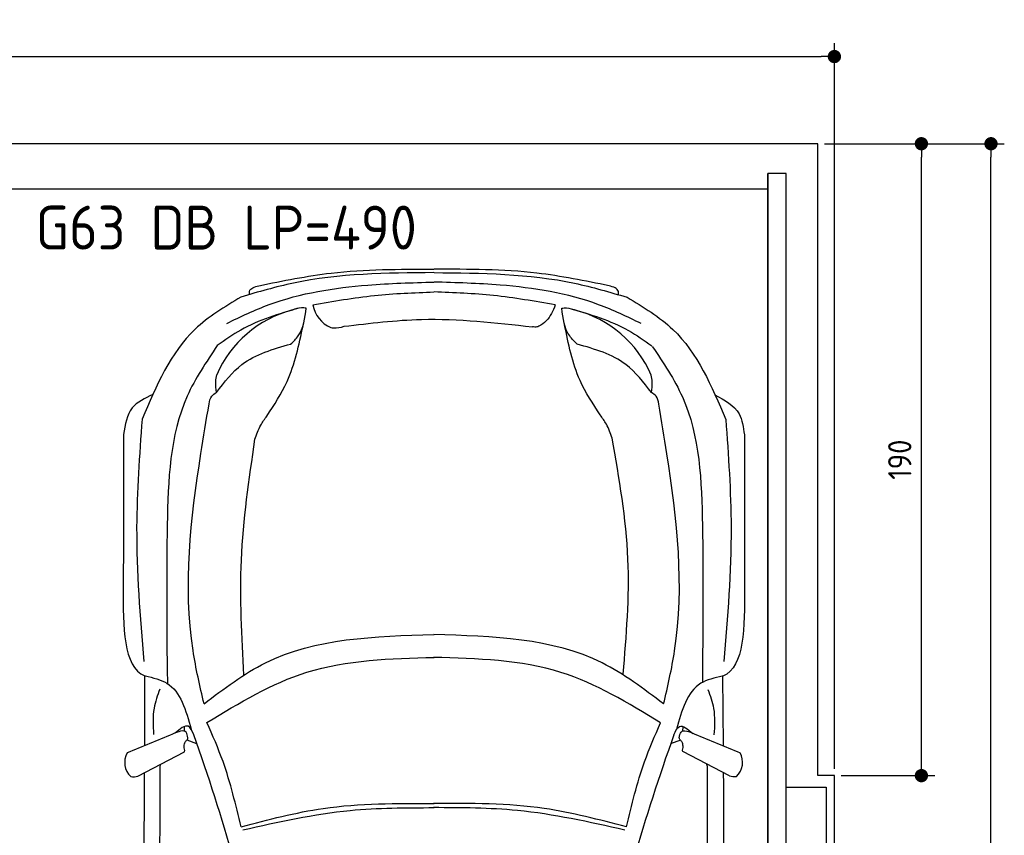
# Model space of a CAD drawing. Header units: millimetres. Extents: x -20 to 5811, y -1152 to 5573.
# Tile 3 of 3: x 2852 to 5811, y 3121 to 5573. Entities that reach past the tile are written whole.
import ezdxf

# ---------------------------------------------------------------- set-up
doc = ezdxf.new("R2010")
doc.units = ezdxf.units.MM
for name, color, linetype in [('4', 3, 'Continuous'), ('5', 3, 'Continuous'), ('Car', 10, 'Continuous')]:
    doc.layers.add(name, color=color, linetype=linetype)
doc.styles.get("Standard").update_dxf_attribs({"font": 'ISOCP.SHX'})
doc.dimstyles.new('GEN-ISO', dxfattribs={"dimscale": 20, "dimtxt": 3.5, "dimasz": 2, "dimexe": 2, "dimexo": 1, "dimgap": 1.5, "dimtad": 1, "dimdec": 1, "dimdsep": 46, "dimtxsty": 'Standard', "dimblk": 'PUNKT', "dimcen": 2, "dimclrd": 256, "dimclre": 256, "dimclrt": 2, "dimadec": 0, "dimazin": 0, "dimtp": 0.1, "dimtm": 0.1, "dimtfac": 0.71, "dimtdec": 1, "dimtmove": 2, "dimatfit": 3, "dimldrblk": 'PUNKT', "dimfxl": 0, "dimtolj": 1, "dimarcsym": 0})

# ---------------------------------------------------------------- blocks, each defined once
blk = doc.blocks.new('PUNKT')
at = {"layer": '4', "color": 0, "linetype": 'ByBlock'}
blk.add_line((-0.5, 0), (-1, 0), dxfattribs=at)
at = {"layer": '4', "color": 0, "linetype": 'ByBlock', "const_width": 0.5}
blk.add_lwpolyline([(-0.25, 0, 1), (0.25, 0, 1)], format="xyb", close=True, dxfattribs=at)
blk = doc.blocks.new('*D6')
at = {"layer": '5', "lineweight": -2}
for p, q in [((0, 3320), (0, 5502.1)), ((5300, 3320), (5300, 5502.1)), ((40, 5462.1), (5260, 5462.1))]:
    blk.add_line(p, q, dxfattribs=at)
at = {"layer": 'DEFPOINTS', "color": 0}
for p in [(5300, 5462.1), (0, 3300), (5300, 3300)]:
    blk.add_point(p, dxfattribs=at)
at = {"layer": '5', "lineweight": -2, "xscale": 40, "yscale": 40, "zscale": 40, "rotation": 180}
blk.add_blockref('PUNKT', (0, 5462.1), dxfattribs=at)
at = {"layer": '5', "lineweight": -2, "xscale": 40, "yscale": 40, "zscale": 40}
blk.add_blockref('PUNKT', (5300, 5462.1), dxfattribs=at)
at = {"layer": '5', "color": 2, "insert": (2650, 5527.1), "char_height": 70, "attachment_point": 5}
blk.add_mtext('530', dxfattribs=at)
blk = doc.blocks.new('*D3')
at = {"layer": '5', "lineweight": -2}
for p, q in [((5320, 5200), (5810.6, 5200)), ((5770.6, 40), (5770.6, 5160)), ((5270, 0), (5810.6, 0))]:
    blk.add_line(p, q, dxfattribs=at)
at = {"layer": 'DEFPOINTS', "color": 0}
for p in [(5300, 5200), (5770.6, 5200), (5250, 0)]:
    blk.add_point(p, dxfattribs=at)
at = {"layer": '5', "lineweight": -2, "xscale": 40, "yscale": 40, "zscale": 40}
for p, rotation in [((5770.6, 5200), 90), ((5770.6, 0), 270)]:
    blk.add_blockref('PUNKT', p, dxfattribs=dict(at, rotation=rotation))
at = {"layer": '5', "color": 2, "insert": (5705.6, 2600), "char_height": 70, "attachment_point": 5, "rotation": 90}
blk.add_mtext('\\A1;520', dxfattribs=at)
blk = doc.blocks.new('*D4')
at = {"layer": '5', "lineweight": -2}
for p, q in [((5270, 5200), (5601.5, 5200)), ((5561.5, 3340), (5561.5, 5160)), ((5320, 3300), (5601.5, 3300))]:
    blk.add_line(p, q, dxfattribs=at)
at = {"layer": 'DEFPOINTS', "color": 0}
for p in [(5250, 5200), (5561.5, 5200), (5300, 3300)]:
    blk.add_point(p, dxfattribs=at)
at = {"layer": '5', "lineweight": -2, "xscale": 40, "yscale": 40, "zscale": 40}
for p, rotation in [((5561.5, 5200), 90), ((5561.5, 3300), 270)]:
    blk.add_blockref('PUNKT', p, dxfattribs=dict(at, rotation=rotation))
at = {"layer": '5', "color": 2, "insert": (5496.5, 4250), "char_height": 70, "attachment_point": 5, "rotation": 90}
blk.add_mtext('190', dxfattribs=at)

msp = doc.modelspace()

# ---------------------------------------------------------------- linework, layer by layer
msp.add_line((5100, 5063.5), (200, 5063.5))
msp.add_lwpolyline([(5300, 3300), (5250, 3300), (5250, 5200), (50, 5200), (50, 3300), (0, 3300), (0, 1400), (50, 1400), (50, 0), (5250, 0), (5250, 1400), (5300, 1400)], close=True)
for points in [[(200, 30), (5100, 30), (5100, 5110)], [(5155, 5110), (5100, 5110), (5100, 30), (5127.5, 30)], [(5155, 250), (5155, 5110)], [(5155, 3265), (5275, 3265), (5275, 1465), (5155, 1465)]]:
    msp.add_lwpolyline(points)
at = {"layer": 'Car'}
for p, q in [((3294.98, 3619.09), (3295.95, 3577.03)), ((4903.67, 3616.6), (4904.06, 3580.6)), ((3227.63, 3392.5), (3227.78, 3599.93)), ((4966.85, 3390.97), (4964.88, 3599.2)), ((3347.41, 3433.01), (3347, 3447.8)), ((4845.02, 3432.38), (4845.72, 3447.4)), ((3354.64, 3407.5), (3383.55, 3396.46)), ((4837.86, 3406.87), (4807.91, 3395.46)), ((3206.9, 3298.55), (3346.88, 3371.71)), ((4984.58, 3299.02), (4844.6, 3372.18))]:
    msp.add_line(p, q, dxfattribs=at)
for centre, radius, start, end in [((3825.61, 4733.94), 94.99, 191.22317, 245.90253), ((3755.61, 4370.81), 339.38, 104.39541, 156.68545), ((4437.71, 4370.52), 339.38, 23.26593, 75.55597), ((-2463.2, 1344.54), 6197.21, 15.945352, 19.596216), ((10653.95, 1338.97), 6197.21, 160.355167, 164.006031), ((3225.85, 3339.77), 58.46, 150.8177, 226.89798), ((4965.63, 3340.24), 58.46, 313.10202, 29.1823), ((3192.46, 3352.32), 55.62, 263.23473, 285.08957), ((4999.02, 3352.79), 55.62, 254.91043, 276.76527)]:
    msp.add_arc(centre, radius, start, end, dxfattribs=at)
for points in [[(3570.84, 4773.22), (3787.86, 4811.09), (4096.42, 4822.56)], [(4622.82, 4772.78), (4405.84, 4810.82), (4097.28, 4822.56)], [(4096.64, 4812.41), (3674.32, 4780.91), (3516.73, 4738.91)], [(4097.06, 4812.41), (4519.35, 4780.55), (4676.91, 4738.41)], [(3474, 4659.83), (3601.98, 4716.46), (3897.99, 4775.05), (4096.73, 4784.11)], [(3542.64, 4746.51), (3542.64, 4755.95), (3570.84, 4773.22)], [(4719.57, 4659.3), (4591.64, 4716.04), (4295.68, 4774.88), (4096.94, 4784.11)], [(4651, 4746.04), (4651, 4755.48), (4622.82, 4772.78)], [(3516.73, 4738.91), (3378.96, 4642.13), (3219.78, 4372)], [(3732.43, 4715.45), (3917.81, 4743.76), (4096.74, 4754.28)], [(4461.18, 4715.14), (4275.83, 4743.61), (4096.91, 4754.28)], [(4676.91, 4738.41), (4814.6, 4641.52), (4973.54, 4371.26)], [(3690.9, 4705.82), (3516.43, 4639.87), (3445.78, 4593.15)], [(3666.15, 4597.77), (3688.88, 4622.28), (3713.04, 4705.59)], [(3713.04, 4705.59), (3698.97, 4706.77), (3671.24, 4699.54)], [(4461.18, 4715.14), (4434.02, 4667.09), (4411.75, 4650.99)], [(4480.57, 4705.26), (4494.64, 4706.43), (4522.36, 4699.17)], [(4527.36, 4597.4), (4504.65, 4621.94), (4480.57, 4705.26)], [(4506.41, 4704.61), (4680.88, 4638.66), (4751.53, 4591.93)], [(3594.65, 4381.2), (3655.23, 4484.79), (3703.29, 4652.61)], [(3786.82, 4647.22), (3794.9, 4646.03), (3826.67, 4651.06)], [(3826.67, 4651.06), (4059.15, 4671.74), (4392.91, 4649.5)], [(4411.75, 4650.99), (4405.88, 4649), (4392.91, 4649.5)], [(4596.28, 4384.41), (4535.71, 4488.01), (4489.22, 4655.9)], [(3445.78, 4593.15), (3355.25, 4441), (3295.21, 4054.28), (3294.98, 3619.09)], [(3443.36, 4452.36), (3519.83, 4536.44), (3666.15, 4597.77)], [(4750.03, 4451.8), (4673.63, 4535.95), (4527.36, 4597.4)], [(4752.88, 4590.66), (4843.4, 4438.51), (4903.44, 4051.8), (4903.67, 3616.6)], [(3443.36, 4452.36), (3440.96, 4484.66), (3443.94, 4505.13)], [(4750.03, 4451.8), (4752.46, 4484.1), (4749.49, 4504.58)], [(3251.81, 4445.65), (3189.92, 4405.5), (3163.84, 4325.6)], [(3420.89, 4417.63), (3429.11, 4441.32), (3443.36, 4452.36)], [(4772.48, 4417.05), (4764.27, 4440.75), (4750.03, 4451.8)], [(4940.77, 4444.8), (5013.57, 4388.24), (5029.45, 4324.8)], [(3405.76, 3516.02), (3372.79, 3675.91), (3396.41, 4268.4), (3420.89, 4417.63)], [(4786.84, 3515.43), (4819.94, 3675.3), (4796.82, 4267.81), (4772.48, 4417.05)], [(3558.88, 4311.24), (3576.2, 4353.63), (3594.65, 4381.2)], [(4632.06, 4314.45), (4614.74, 4356.84), (4596.28, 4384.41)], [(3219.78, 4372), (3203.4, 4046.66), (3224.57, 3643.45)], [(4973.54, 4371.26), (4989.65, 4045.9), (4968.13, 3642.71)], [(3163.84, 4325.6), (3163.26, 3865.79)], [(5029.45, 4324.8), (5029.64, 3865)], [(3525.53, 3602.06), (3518.19, 3948.01), (3558.88, 4311.24)], [(4665.41, 3605.27), (4679.8, 3951.22), (4632.06, 4314.45)], [(3405.76, 3516.02), (3590.42, 3639.2), (4096.9, 3724.19)], [(4786.84, 3515.43), (4602.28, 3638.77), (4095.87, 3724.19)], [(3414.71, 3459.59), (3714.43, 3610.71), (4096.91, 3655.59)], [(4777.84, 3459.01), (4478.25, 3610.38), (4095.8, 3655.59)], [(3227.78, 3599.93), (3228.48, 3599.75), (3229.65, 3599.65)], [(3229.65, 3599.65), (3293.92, 3578.29), (3367.02, 3439.79)], [(4963.02, 3598.91), (4898.73, 3577.61), (4825.51, 3439.17)], [(4964.88, 3599.2), (4964.19, 3599.02), (4963.02, 3598.91)], [(3272.86, 3559.54), (3255.76, 3503), (3254.38, 3423.69)], [(4919.77, 3558.84), (4936.83, 3502.29), (4938.13, 3422.98)], [(3375.06, 3423.01), (3358.37, 3448.34), (3319.32, 3427.76)], [(3516.99, 3146.17), (3462.89, 3342.05), (3414.71, 3459.59)], [(4675.29, 3145.68), (4729.56, 3341.51), (4777.84, 3459.01)], [(4817.46, 3422.4), (4834.16, 3447.72), (4874.72, 3426.81)], [(3310.87, 3424.69), (3174.81, 3368.27)], [(3346.08, 3383.87), (3348.17, 3398.56), (3353.62, 3406.4)], [(3353.62, 3406.4), (3357.1, 3410.52), (3357.51, 3413.38)], [(4837.86, 3406.87), (4834.38, 3410.99), (4833.97, 3413.85)], [(4845.4, 3384.34), (4843.31, 3399.03), (4837.86, 3406.87)], [(4880.61, 3425.17), (5016.67, 3368.74)], [(3375.02, 763.16), (3316.64, 1412.3), (3274.04, 3327.95)], [(4815.24, 762.55), (4874.18, 1411.64), (4918.4, 3327.25)], [(3516.99, 3146.17), (3764.07, 3201.44), (4096.98, 3215.96)], [(3522.05, 3137), (3844.79, 3195.29), (4096.98, 3203.76)], [(4670.22, 3136.51), (4347.53, 3195.07), (4095.35, 3203.76)], [(4675.29, 3145.68), (4428.26, 3201.16), (4095.36, 3215.96)]]:
    msp.add_spline(points, degree=3, dxfattribs=at)
for points in [[(3163.26, 3865.79), (3162.52, 3746.92), (3161.78, 3628.06), (3227.78, 3599.93)], [(5029.64, 3865), (5030.27, 3746.13), (5030.91, 3627.26), (4964.88, 3599.2)], [(3274.04, 3327.95), (3274.5, 3330.15), (3274.96, 3332.35), (3275.38, 3334.34)], [(4918.4, 3327.25), (4917.94, 3329.45), (4917.48, 3331.65), (4917.02, 3333.85)]]:
    msp.add_open_spline(points, degree=3, dxfattribs=at)
for points, end_tangent in [([(3357.51, 3413.38), (3352.22, 3430.24), (3310.87, 3424.69)], (-0.9451485, -0.3266411)), ([(4833.97, 3413.85), (4839.27, 3430.71), (4880.61, 3425.17)], (0.9451485, -0.3266411)), ([(3346.88, 3371.71), (3347.77, 3376.03), (3346.08, 3383.87)], (0.1096446, 0.9939709)), ([(4844.6, 3372.18), (4843.71, 3376.51), (4845.4, 3384.34)], (-0.1096446, 0.9939709))]:
    msp.add_spline(points, degree=3, dxfattribs=dict(at, end_tangent=end_tangent))
for points, knots in [([(3226.2, 3308.63), (3224.39, 2963.91), (3222.06, 2396.32), (3224.36, 1828.73), (3225.58, 1612.94)], [30.2317921, 30.2317921, 30.2317921, 30.2317921, 135.7738464, 200.5104278, 200.5104278, 200.5104278, 200.5104278]), ([(4966.22, 3308.62), (4967.75, 2958.93), (4969.58, 2393.46), (4966.8, 1827.99), (4965.4, 1612.2)], [30.8675023, 30.8675023, 30.8675023, 30.8675023, 135.7738464, 200.5104278, 200.5104278, 200.5104278, 200.5104278])]:
    msp.add_open_spline(points, degree=3, knots=knots, dxfattribs=at)

# ---------------------------------------------------------------- texts
msp.add_text('G63 DB LP=490', height=132).set_placement((2899.77, 4881.86))

# ---------------------------------------------------------------- dimensions: what is measured, and where the dimension line sits
at = {"layer": '5'}
dim = msp.add_linear_dim(base=(5300, 5462.06), p1=(0, 3300), p2=(5300, 3300), dimstyle='GEN-ISO', override={"dimlfac": 0.1, "dimtolj": 0}, dxfattribs=at)
dim.commit()
dim.dimension.update_dxf_attribs({"geometry": '*D6', "text_midpoint": (2650, 5527.06)})
for base, p1, p2, angle, override, picture, middle in [((5770.6, 5200), (5250, 0), (5300, 5200), 270, {"dimlfac": 0.1}, '*D3', (5705.6, 2600)), ((5561.5, 5200), (5300, 3300), (5250, 5200), 90, {"dimscale": 20, "dimlfac": 0.1, "dimtolj": 0}, '*D4', (5496.5, 4250))]:
    dim = msp.add_linear_dim(base=base, p1=p1, p2=p2, angle=angle, dimstyle='GEN-ISO', override=override, dxfattribs=at)
    dim.commit()
    dim.dimension.update_dxf_attribs({"geometry": picture, "text_midpoint": middle})

doc.saveas('drawing.dxf')
